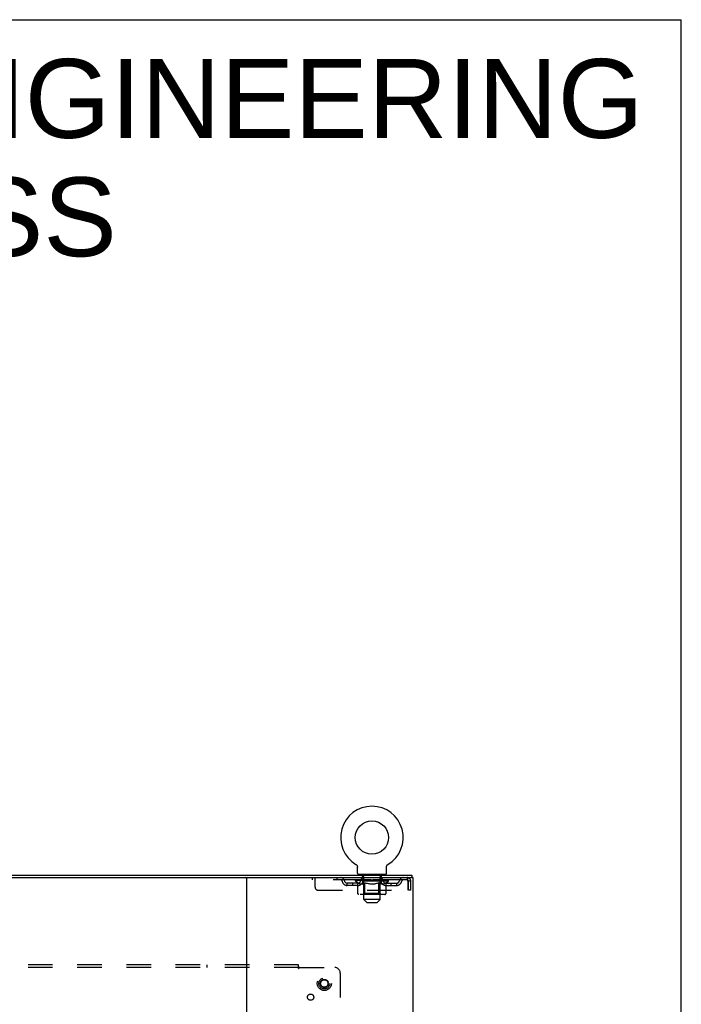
# Model space of a CAD drawing. Header units: inches. Extents: x 0 to 202, y 0 to 130.
# Tile 23 of 23: x 172 to 202, y 86 to 130. Entities that reach past the tile are written whole.
import ezdxf

# ---------------------------------------------------------------- set-up
doc = ezdxf.new("R2010")
doc.units = ezdxf.units.IN
doc.header["$LTSCALE"] = 11.084473
doc.header["$MEASUREMENT"] = 0
doc.linetypes.add('HIDDEN', pattern=[0.2, 0.1, -0.1])
doc.layers.get('0').update_dxf_attribs({"linetype": 'CONTINUOUS'})
for name, color, linetype in [('DEFAULT_2', 8, 'HIDDEN'), ('DIMENSIONS', 7, 'CONTINUOUS'), ('SUBPANEL', 7, 'CONTINUOUS')]:
    doc.layers.add(name, color=color, linetype=linetype)
doc.styles.get("Standard").update_dxf_attribs({"font": 'arial.ttf'})

msp = doc.modelspace()

# ---------------------------------------------------------------- linework, layer by layer
at = {"color": 7, "linetype": 'Continuous'}
for p, q in [((0, 130.406), (201.536, 130.406)), ((201.536, 0), (201.536, 130.406)), ((186.873, 92.33), (186.872, 92.33)), ((186.872, 92.33), (186.877, 92.328)), ((186.874, 92.329), (186.873, 92.33)), ((186.877, 92.328), (186.881, 92.325)), ((186.881, 92.325), (186.885, 92.322)), ((186.885, 92.322), (186.889, 92.318)), ((186.889, 92.319), (186.893, 92.315)), ((186.893, 92.315), (186.897, 92.312)), ((188.294, 92.312), (188.298, 92.315)), ((188.298, 92.315), (188.302, 92.319)), ((188.302, 92.318), (188.306, 92.322)), ((188.306, 92.322), (188.31, 92.325)), ((188.31, 92.325), (188.314, 92.328)), ((188.31, 92.325), (188.311, 92.326)), ((188.314, 92.328), (188.319, 92.33)), ((188.318, 92.33), (188.317, 92.329)), ((188.319, 92.33), (188.319, 92.33)), ((186.897, 92.312), (186.901, 92.308)), ((186.901, 92.308), (186.904, 92.304)), ((186.904, 92.304), (186.908, 92.3)), ((186.908, 92.3), (186.911, 92.296)), ((186.911, 92.296), (186.914, 92.292)), ((186.914, 92.292), (186.917, 92.288)), ((186.917, 92.288), (186.92, 92.283)), ((186.92, 92.284), (186.923, 92.279)), ((186.923, 92.279), (186.925, 92.274)), ((186.925, 92.275), (186.927, 92.27)), ((186.927, 92.27), (186.929, 92.265)), ((186.929, 92.265), (186.931, 92.26)), ((186.931, 92.26), (186.933, 92.255)), ((186.933, 92.255), (186.935, 92.25)), ((186.935, 92.25), (186.936, 92.245)), ((186.936, 92.245), (186.937, 92.24)), ((186.937, 92.24), (186.938, 92.235)), ((186.938, 92.235), (186.939, 92.23)), ((186.939, 92.23), (186.94, 92.225)), ((186.94, 92.225), (186.94, 92.22)), ((186.94, 92.22), (186.941, 92.215)), ((186.941, 92.215), (186.941, 92.21)), ((186.941, 91.929), (186.941, 92.21)), ((188.251, 92.225), (188.252, 92.23)), ((188.251, 92.22), (188.251, 92.225)), ((188.251, 92.215), (188.251, 92.22)), ((188.251, 92.21), (188.251, 92.215)), ((188.251, 92.21), (188.251, 92.215)), ((188.251, 91.929), (188.251, 92.21)), ((188.252, 92.23), (188.253, 92.235)), ((188.253, 92.235), (188.254, 92.24)), ((188.254, 92.24), (188.255, 92.245)), ((188.255, 92.245), (188.257, 92.25)), ((188.257, 92.25), (188.258, 92.255)), ((188.258, 92.255), (188.26, 92.26)), ((188.26, 92.26), (188.262, 92.265)), ((188.262, 92.265), (188.264, 92.27)), ((188.264, 92.27), (188.266, 92.275)), ((188.266, 92.274), (188.269, 92.279)), ((188.269, 92.279), (188.271, 92.284)), ((188.271, 92.283), (188.274, 92.288)), ((188.274, 92.288), (188.277, 92.292)), ((188.277, 92.292), (188.28, 92.296)), ((188.28, 92.296), (188.284, 92.3)), ((188.283, 92.3), (188.287, 92.304)), ((188.287, 92.304), (188.291, 92.308)), ((188.29, 92.308), (188.294, 92.312)), ((150.002, 91.839), (189.398, 91.839)), ((157.49, 91.735), (181.91, 91.735)), ((181.95, 91.695), (181.95, 7.983)), ((181.99, 91.735), (189.362, 91.735)), ((187.001, 91.869), (187.001, 91.839)), ((188.191, 91.869), (187.001, 91.869)), ((188.191, 91.869), (188.191, 91.839)), ((189.392, 91.735), (189.45, 91.735)), ((189.398, 91.839), (189.398, 91.735)), ((189.45, 7.943), (189.45, 91.735))]:
    msp.add_line(p, q, dxfattribs=at)
at = {"color": 3, "linetype": 'Continuous'}
for p, q in [((181.91, 91.735), (181.99, 91.735)), ((189.392, 91.735), (189.362, 91.735))]:
    msp.add_line(p, q, dxfattribs=at)
at = {"color": 7, "linetype": 'Continuous'}
msp.add_circle((187.596, 93.541), 0.75, dxfattribs=at)
for centre, radius, start, end in [((187.596, 93.541), 1.41, 300.818, 239.182), ((187.001, 91.929), 0.06, 180, 270), ((188.191, 91.929), 0.06, 270, 360), ((181.91, 91.695), 0.04, 0, 90), ((181.99, 91.695), 0.04, 90, 180)]:
    msp.add_arc(centre, radius, start, end, dxfattribs=at)
at = {"layer": 'DEFAULT_2', "color": 8, "linetype": 'HIDDEN'}
for p, q in [((186.88, 92.326), (186.881, 92.325)), ((188.319, 92.33), (188.319, 92.33)), ((184.908, 91.735), (184.908, 91.631)), ((189.179, 91.631), (184.908, 91.631)), ((185.033, 91.298), (185.033, 91.735)), ((186.008, 91.735), (186.008, 91.631)), ((186.481, 91.38), (186.481, 91.484)), ((186.964, 91.484), (186.481, 91.484)), ((186.731, 91.38), (186.731, 91.484)), ((186.852, 91.576), (186.852, 91.623)), ((186.852, 91.623), (187.209, 91.623)), ((188.339, 91.576), (186.852, 91.576)), ((186.96, 91.501), (186.852, 91.576)), ((186.853, 91.623), (186.853, 91.628)), ((186.994, 91.627), (186.853, 91.628)), ((186.863, 91.623), (186.863, 91.631)), ((186.874, 91.619), (186.874, 91.623)), ((186.874, 91.619), (188.317, 91.619)), ((186.884, 91.619), (186.884, 91.623)), ((186.886, 91.619), (186.886, 91.623)), ((186.897, 91.623), (186.897, 91.631)), ((186.916, 91.619), (186.916, 91.623)), ((186.919, 91.619), (186.919, 91.623)), ((186.952, 91.623), (186.952, 91.631)), ((186.96, 91.021), (186.96, 91.501)), ((186.96, 91.501), (186.98, 91.487)), ((186.969, 91.619), (186.969, 91.623)), ((186.972, 91.619), (186.972, 91.623)), ((187, 91.476), (186.98, 91.488)), ((186.994, 91.623), (186.994, 91.627)), ((187.019, 91.466), (186.999, 91.476)), ((187.038, 91.457), (187.019, 91.466)), ((187.026, 91.623), (187.026, 91.631)), ((187.027, 91.619), (187.027, 91.623)), ((187.028, 91.619), (187.028, 91.623)), ((187.031, 91.619), (187.031, 91.623)), ((187.057, 91.451), (187.038, 91.458)), ((187.041, 91.619), (187.041, 91.623)), ((187.041, 91.619), (187.041, 91.623)), ((187.045, 91.619), (187.045, 91.623)), ((187.048, 91.619), (187.048, 91.624)), ((187.052, 91.619), (187.052, 91.623)), ((187.076, 91.446), (187.057, 91.451)), ((187.071, 91.619), (187.071, 91.623)), ((187.162, 91.446), (187.076, 91.446)), ((187.089, 91.619), (187.089, 91.623)), ((187.092, 91.619), (187.092, 91.626)), ((187.118, 91.623), (187.118, 91.631)), ((187.118, 91.619), (187.118, 91.623)), ((187.129, 91.619), (187.129, 91.623)), ((187.134, 91.619), (187.134, 91.623)), ((187.142, 91.619), (187.142, 91.623)), ((187.158, 91.631), (187.158, 91.735)), ((187.158, 91.619), (187.158, 91.628)), ((187.162, 91.446), (187.181, 91.451)), ((187.166, 91.779), (187.166, 91.859)), ((187.233, 91.769), (187.176, 91.769)), ((187.179, 91.619), (187.179, 91.623)), ((187.181, 91.619), (187.181, 91.623)), ((187.2, 91.458), (187.181, 91.451)), ((187.219, 91.466), (187.2, 91.457)), ((187.209, 91.619), (187.209, 91.623)), ((187.238, 91.476), (187.219, 91.466)), ((187.287, 91.623), (187.221, 91.623)), ((187.224, 91.623), (187.224, 91.631)), ((187.23, 91.024), (187.23, 91.573)), ((187.231, 90.749), (187.231, 91.759)), ((187.232, 91.619), (187.232, 91.623)), ((187.238, 91.619), (187.238, 91.623)), ((187.258, 91.488), (187.238, 91.476)), ((187.244, 91.619), (187.244, 91.629)), ((187.252, 91.619), (187.252, 91.623)), ((187.278, 91.501), (187.258, 91.487)), ((187.263, 91.619), (187.263, 91.623)), ((187.278, 91.021), (187.278, 91.501)), ((187.278, 91.501), (187.318, 91.487)), ((187.287, 91.619), (187.287, 91.623)), ((187.375, 91.623), (187.312, 91.623)), ((187.357, 91.476), (187.317, 91.488)), ((187.336, 91.619), (187.336, 91.623)), ((187.341, 91.623), (187.341, 91.631)), ((187.346, 91.619), (187.346, 91.623)), ((187.348, 91.619), (187.348, 91.63)), ((187.352, 91.619), (187.352, 91.623)), ((187.396, 91.466), (187.357, 91.476)), ((187.361, 91.619), (187.361, 91.623)), ((187.375, 91.619), (187.375, 91.623)), ((187.434, 91.457), (187.395, 91.466)), ((187.469, 91.623), (187.412, 91.623)), ((187.428, 91.619), (187.428, 91.623)), ((187.472, 91.451), (187.434, 91.458)), ((187.461, 91.623), (187.596, 91.631)), ((187.467, 91.623), (187.467, 91.631)), ((187.467, 91.623), (187.467, 91.631)), ((187.467, 91.631), (187.467, 91.631)), ((187.467, 91.619), (187.467, 91.623)), ((187.469, 91.619), (187.469, 91.623)), ((187.472, 91.619), (187.472, 91.624)), ((187.51, 91.446), (187.472, 91.451)), ((187.474, 91.619), (187.474, 91.623)), ((187.681, 91.446), (187.51, 91.446)), ((187.567, 91.623), (187.517, 91.623)), ((187.525, 91.619), (187.525, 91.623)), ((187.567, 91.619), (187.567, 91.623)), ((187.593, 91.623), (187.592, 91.623)), ((187.592, 91.619), (187.592, 91.623)), ((187.593, 91.619), (187.593, 91.623)), ((187.596, 91.623), (187.596, 91.631)), ((187.596, 91.631), (187.73, 91.623)), ((187.599, 91.619), (187.599, 91.623)), ((187.599, 91.619), (187.599, 91.623)), ((187.599, 91.623), (187.599, 91.623)), ((187.624, 91.619), (187.624, 91.623)), ((187.624, 91.623), (187.675, 91.623)), ((187.667, 91.619), (187.667, 91.623)), ((187.681, 91.446), (187.719, 91.451)), ((187.718, 91.619), (187.718, 91.623)), ((187.719, 91.619), (187.719, 91.624)), ((187.758, 91.458), (187.719, 91.451)), ((187.722, 91.619), (187.722, 91.623)), ((187.722, 91.623), (187.78, 91.623)), ((187.724, 91.623), (187.724, 91.631)), ((187.724, 91.631), (187.725, 91.631)), ((187.724, 91.619), (187.724, 91.623)), ((187.725, 91.623), (187.725, 91.631)), ((187.796, 91.466), (187.757, 91.457)), ((187.763, 91.619), (187.763, 91.623)), ((187.835, 91.476), (187.795, 91.466)), ((187.816, 91.619), (187.816, 91.623)), ((187.816, 91.623), (187.879, 91.623)), ((187.83, 91.619), (187.83, 91.623)), ((187.874, 91.488), (187.834, 91.476)), ((187.839, 91.619), (187.839, 91.623)), ((187.843, 91.619), (187.843, 91.63)), ((187.846, 91.619), (187.846, 91.623)), ((187.85, 91.623), (187.85, 91.631)), ((187.855, 91.619), (187.855, 91.623)), ((187.913, 91.501), (187.873, 91.487)), ((187.904, 91.619), (187.904, 91.623)), ((187.904, 91.623), (187.97, 91.623)), ((187.913, 91.021), (187.913, 91.501)), ((187.913, 91.501), (187.934, 91.487)), ((187.928, 91.619), (187.928, 91.623)), ((187.953, 91.476), (187.933, 91.488)), ((187.939, 91.619), (187.939, 91.623)), ((187.947, 91.619), (187.947, 91.629)), ((187.973, 91.466), (187.953, 91.476)), ((187.954, 91.619), (187.954, 91.623)), ((188.016, 91.769), (187.958, 91.769)), ((187.959, 91.619), (187.959, 91.623)), ((187.961, 90.749), (187.961, 91.759)), ((187.962, 91.024), (187.962, 91.573)), ((187.967, 91.623), (187.967, 91.631)), ((187.992, 91.457), (187.972, 91.466)), ((187.982, 91.619), (187.982, 91.623)), ((187.982, 91.623), (188.211, 91.623)), ((188.011, 91.451), (187.991, 91.458)), ((188.01, 91.619), (188.01, 91.623)), ((188.03, 91.446), (188.011, 91.451)), ((188.013, 91.619), (188.013, 91.623)), ((188.026, 91.779), (188.026, 91.859)), ((188.115, 91.446), (188.03, 91.446)), ((188.033, 91.631), (188.033, 91.735)), ((188.033, 91.619), (188.033, 91.628)), ((188.049, 91.619), (188.049, 91.623)), ((188.057, 91.619), (188.057, 91.623)), ((188.062, 91.619), (188.062, 91.623)), ((188.074, 91.623), (188.074, 91.631)), ((188.074, 91.619), (188.074, 91.623)), ((188.099, 91.619), (188.099, 91.626)), ((188.102, 91.619), (188.102, 91.623)), ((188.115, 91.446), (188.134, 91.451)), ((188.12, 91.619), (188.12, 91.623)), ((188.153, 91.458), (188.134, 91.451)), ((188.139, 91.619), (188.139, 91.623)), ((188.143, 91.619), (188.143, 91.624)), ((188.146, 91.619), (188.146, 91.623)), ((188.15, 91.619), (188.15, 91.623)), ((188.151, 91.619), (188.151, 91.623)), ((188.173, 91.466), (188.153, 91.457)), ((188.16, 91.619), (188.16, 91.623)), ((188.163, 91.619), (188.163, 91.623)), ((188.164, 91.619), (188.164, 91.623)), ((188.165, 91.623), (188.165, 91.631)), ((188.192, 91.476), (188.172, 91.466)), ((188.211, 91.488), (188.192, 91.476)), ((188.231, 91.501), (188.211, 91.487)), ((188.219, 91.619), (188.219, 91.623)), ((188.222, 91.619), (188.222, 91.623)), ((188.227, 91.484), (188.71, 91.484)), ((188.231, 91.501), (188.339, 91.576)), ((188.231, 91.021), (188.231, 91.501)), ((188.24, 91.623), (188.24, 91.631)), ((188.273, 91.619), (188.273, 91.623)), ((188.275, 91.619), (188.275, 91.623)), ((188.294, 91.623), (188.294, 91.631)), ((188.306, 91.619), (188.306, 91.623)), ((188.307, 91.619), (188.307, 91.623)), ((188.317, 91.619), (188.317, 91.623)), ((188.328, 91.623), (188.328, 91.631)), ((188.339, 91.576), (188.339, 91.631)), ((188.46, 91.38), (188.46, 91.484)), ((188.71, 91.38), (188.71, 91.484)), ((189.179, 91.735), (189.179, 91.631)), ((189.212, 91.568), (189.212, 91.173)), ((189.242, 91.173), (189.242, 91.568)), ((189.346, 91.568), (189.242, 91.568)), ((189.346, 91.173), (189.346, 91.568)), ((185.158, 91.173), (189.212, 91.173)), ((186.964, 91.38), (186.481, 91.38)), ((187.23, 91.024), (187.183, 90.978)), ((187.962, 91.024), (187.23, 91.024)), ((187.897, 90.981), (187.9, 90.983)), ((187.9, 90.983), (187.903, 90.986)), ((187.962, 91.024), (188.008, 90.978)), ((188.227, 91.38), (188.71, 91.38)), ((189.346, 91.173), (189.242, 91.173)), ((188.181, 90.978), (187.01, 90.978)), ((187.961, 90.749), (187.231, 90.749)), ((187.361, 90.619), (187.231, 90.749)), ((187.361, 90.619), (187.831, 90.619)), ((187.831, 90.619), (187.961, 90.749)), ((187.888, 90.978), (187.891, 90.978))]:
    msp.add_line(p, q, dxfattribs=at)
for points in [[(189.183, 91.731), (189.181, 91.734), (189.179, 91.735)], [(189.19, 91.621), (189.188, 91.625), (189.186, 91.627), (189.183, 91.629), (189.181, 91.631), (189.179, 91.631)], [(189.183, 91.731), (189.186, 91.726), (189.188, 91.718), (189.19, 91.709), (189.193, 91.699), (189.195, 91.686), (189.198, 91.672), (189.2, 91.657), (189.202, 91.64), (189.205, 91.623), (189.207, 91.605), (189.209, 91.587), (189.212, 91.568)], [(189.19, 91.621), (189.193, 91.617), (189.195, 91.613), (189.198, 91.607), (189.2, 91.602), (189.202, 91.595), (189.205, 91.589), (189.207, 91.582), (189.209, 91.575), (189.212, 91.568)], [(187.01, 90.978), (187.004, 90.978), (186.998, 90.979), (186.992, 90.981), (186.987, 90.983), (186.981, 90.986), (186.976, 90.989), (186.972, 90.993), (186.968, 90.998), (186.964, 91.003), (186.962, 91.009), (186.961, 91.015), (186.96, 91.021)], [(187.303, 90.978), (187.3, 90.978), (187.297, 90.979), (187.294, 90.981), (187.291, 90.983), (187.288, 90.986), (187.286, 90.989), (187.284, 90.993), (187.282, 90.998), (187.28, 91.003), (187.279, 91.009), (187.278, 91.015), (187.278, 91.021)], [(187.903, 90.986), (187.905, 90.989), (187.908, 90.993), (187.91, 90.998), (187.911, 91.003)], [(187.905, 90.989), (187.908, 90.993), (187.91, 90.998)], [(187.911, 91.003), (187.912, 91.009), (187.913, 91.015), (187.913, 91.021)], [(187.912, 91.009), (187.913, 91.015), (187.913, 91.021)], [(188.181, 90.978), (188.187, 90.978), (188.193, 90.979), (188.199, 90.981), (188.205, 90.983), (188.21, 90.986), (188.215, 90.989), (188.22, 90.993), (188.224, 90.998), (188.227, 91.003), (188.229, 91.009), (188.231, 91.015), (188.231, 91.021)], [(187.891, 90.978), (187.894, 90.979), (187.897, 90.981)]]:
    msp.add_lwpolyline(points, dxfattribs=at)
for radius in [0.318, 0.183, 0.166]:
    msp.add_circle((185.45, 86.964), radius, dxfattribs=at)
for centre, radius, start, end in [((186.192, 91.568), 0.167, 8.0716, 90), ((186.192, 91.569), 0.0625, 7.9863, 90), ((186.481, 91.609), 0.229, 187.9863, 270), ((186.481, 91.609), 0.125, 188.0716, 270), ((186.964, 91.609), 0.125, 270, 351.9284), ((186.964, 91.609), 0.229, 270, 352.0137), ((187.253, 91.568), 0.167, 90, 171.9284), ((187.156, 91.859), 0.01, 0, 90), ((187.176, 91.779), 0.01, 180, 270), ((187.183, 91.573), 0.0466, 0, 90), ((187.253, 91.569), 0.0625, 90, 172.0137), ((187.221, 91.759), 0.01, 0, 90), ((187.938, 91.568), 0.167, 8.0716, 90), ((187.939, 91.569), 0.0625, 7.9863, 90), ((187.971, 91.759), 0.01, 90, 180), ((188.008, 91.573), 0.0466, 90, 180), ((188.227, 91.609), 0.229, 187.9863, 270), ((188.016, 91.779), 0.01, 270, 360), ((188.036, 91.859), 0.01, 90, 180), ((188.227, 91.609), 0.125, 188.0716, 270), ((188.71, 91.609), 0.125, 270, 351.9284), ((188.71, 91.609), 0.229, 270, 352.0137), ((188.999, 91.568), 0.167, 90, 171.9284), ((188.999, 91.569), 0.0625, 90, 172.0137), ((189.179, 91.568), 0.167, 0, 90), ((189.179, 91.568), 0.063, 0, 90), ((185.158, 91.298), 0.125, 180, 270)]:
    msp.add_arc(centre, radius, start, end, dxfattribs=at)
for centre, major_axis, ratio, start_param, end_param in [((187.596, 91.631), (0.743, 0.008), 0.059247, 9.249624, 9.431866), ((187.596, 91.631), (0.744, 0), 0.060167, -3.084065, -2.96706), ((187.596, 91.631), (0.743, 0.015), 0.056515, 2.79136, 2.965893), ((186.881, 91.617), (0.232, -0.002), 0.059247, 0.601702, 1.645657), ((186.801, 91.617), (0.232, 0.002), 0.059247, 0.251393, 1.295349), ((187.596, 91.631), (0.743, -0.008), 0.059247, -2.966439, -2.791906), ((186.801, 91.609), (0.232, 0.005), 0.056515, 1.199244, 1.294804), ((186.881, 91.609), (0.232, 0), 0.060167, 1.549477, 1.645036), ((186.885, 91.612), (0.192, 0.002), 0.059247, 1.051627, 1.625044), ((186.829, 91.609), (0.232, 0.002), 0.059247, 1.16236, 1.374323), ((186.862, 91.612), (0.192, 0.004), 0.056515, 0.876548, 1.449966), ((186.929, 91.612), (0.192, 0), 0.060167, 1.226781, 1.800198), ((187.596, 91.631), (0.743, 0.022), 0.052059, 2.616423, 2.790956), ((186.954, 91.617), (0.232, -0.005), 0.056515, 0.77678, 1.820736), ((186.796, 91.617), (0.232, 0.005), 0.056515, 0.076315, 1.120271), ((187.596, 91.631), (0.743, -0.015), 0.056515, -2.79136, -2.616827), ((186.796, 91.609), (0.232, 0.007), 0.052059, 1.024308, 1.119867), ((186.954, 91.609), (0.232, -0.002), 0.059247, 1.724631, 1.82019), ((186.861, 91.612), (0.192, 0.006), 0.052059, 0.701611, 1.275029), ((186.994, 91.612), (0.192, -0.002), 0.059247, 1.401935, 1.975352), ((187.596, 91.631), (0.743, 0.029), 0.046022, 2.441677, 2.61621), ((187.047, 91.617), (0.232, -0.007), 0.052059, 0.951717, 1.995673), ((186.816, 91.617), (0.232, 0.007), 0.052059, -0.098622, 0.945334), ((187.596, 91.631), (0.743, -0.022), 0.052059, -2.616423, -2.441891), ((186.816, 91.609), (0.232, 0.009), 0.046022, 0.849561, 0.945121), ((187.047, 91.609), (0.232, -0.005), 0.056515, 1.899709, 1.995269), ((186.882, 91.612), (0.192, 0.007), 0.046022, 0.526865, 1.100283), ((187.077, 91.612), (0.192, -0.004), 0.056515, 1.577013, 2.150431), ((186.829, 91.617), (0.232, 0), 0.060167, 0.426548, 0.780915), ((187.596, 91.631), (0.743, 0.034), 0.038593, 2.267147, 2.44168), ((187.157, 91.617), (0.232, -0.009), 0.046022, 1.126463, 2.170419), ((187.596, 91.631), (0.743, -0.029), 0.046022, -2.441677, -2.267144), ((186.86, 91.617), (0.232, 0.009), 0.046022, -0.273368, 0.770588), ((186.86, 91.609), (0.232, 0.011), 0.038593, 0.675031, 0.77059), ((187.157, 91.609), (0.232, -0.007), 0.052059, 2.074646, 2.170205), ((186.925, 91.612), (0.192, 0.009), 0.038593, 0.352335, 0.925752), ((187.176, 91.612), (0.192, -0.006), 0.052059, 1.75195, 2.325367), ((187.596, 91.631), (0.743, 0.039), 0.030002, 2.09283, 2.267363), ((187.28, 91.617), (0.232, -0.011), 0.038593, 1.300994, 2.344949), ((187.596, 91.631), (0.743, -0.034), 0.038593, -2.267147, -2.092614), ((186.926, 91.617), (0.232, 0.011), 0.038593, -0.447899, 0.596057), ((186.926, 91.609), (0.232, 0.012), 0.030002, 0.500714, 0.596274), ((187.28, 91.609), (0.232, -0.009), 0.046022, 2.249392, 2.344952), ((186.989, 91.612), (0.192, 0.01), 0.030002, 0.178018, 0.751436), ((187.288, 91.612), (0.192, -0.007), 0.046022, 1.926696, 2.500114), ((187.013, 91.617), (0.232, 0.012), 0.030002, -0.622215, 0.421741), ((187.596, 91.631), (0.743, 0.042), 0.020513, 1.918702, 2.093235), ((187.412, 91.617), (0.232, -0.012), 0.030002, 1.47531, 2.519266), ((187.596, 91.631), (0.743, -0.039), 0.030002, -2.09283, -1.918297), ((187.013, 91.609), (0.232, 0.013), 0.020513, 0.326586, 0.422146), ((187.412, 91.609), (0.232, -0.011), 0.038593, 2.423923, 2.519482), ((187.071, 91.612), (0.192, 0.011), 0.020513, 0.00389, 0.577307), ((187.409, 91.612), (0.192, -0.009), 0.038593, 2.101227, 2.674644), ((187.117, 91.617), (0.232, 0.013), 0.020513, -0.796343, 0.247613), ((187.596, 91.631), (0.743, 0.044), 0.010411, 1.744712, 1.919245), ((187.55, 91.617), (0.232, -0.013), 0.020513, 1.649438, 2.693394), ((187.596, 91.631), (0.743, -0.042), 0.020513, -1.918702, -1.744169), ((187.117, 91.609), (0.232, 0.014), 0.010411, 0.152596, 0.248156), ((187.55, 91.609), (0.232, -0.012), 0.030002, 2.598239, 2.693799), ((187.169, 91.612), (0.192, 0.011), 0.010411, 6.113086, 6.686503), ((187.536, 91.612), (0.192, -0.01), 0.030002, 2.275543, 2.848961), ((187.235, 91.617), (0.232, 0.014), 0.010411, -0.970333, -0.000837), ((187.69, 91.617), (0.232, -0.014), 0.010411, 1.823428, 2.867384), ((187.596, 91.631), (0.743, -0.044), 0.010411, -1.744712, -1.570179), ((187.69, 91.609), (0.232, -0.013), 0.020513, 2.772368, 2.867927), ((187.664, 91.612), (0.192, -0.011), 0.020513, 2.449671, 3.023089), ((187.502, 91.617), (0.232, 0.014), 0.010411, 0.274209, 1.318165), ((187.4, 91.612), (0.192, 0.011), 0.010411, -0.000452, 0.517932), ((187.365, 91.609), (0.232, 0.014), 0.010411, 0.099676, 0.195236), ((187.596, 91.631), (0.743, 0.044), 0.010411, -1.571413, -1.39688), ((187.826, 91.609), (0.232, -0.014), 0.010411, 2.946357, 3.041917), ((187.791, 91.612), (0.192, -0.011), 0.010411, 2.623661, 3.142044), ((187.641, 91.617), (0.232, 0.013), 0.020513, 0.448199, 1.492154), ((187.527, 91.612), (0.192, 0.011), 0.020513, 0.118504, 0.691921), ((187.502, 91.609), (0.232, 0.013), 0.020513, 0.273666, 0.369225), ((187.956, 91.617), (0.232, -0.014), 0.010411, -3.140756, -2.17126), ((187.596, 91.631), (0.743, 0.042), 0.020513, -1.397424, -1.222891), ((187.596, 91.631), (0.743, -0.044), 0.010411, 1.222347, 1.39688), ((187.779, 91.617), (0.232, 0.012), 0.030002, 0.622327, 1.666283), ((187.655, 91.612), (0.192, 0.01), 0.030002, 0.292632, 0.86605), ((188.022, 91.612), (0.192, -0.011), 0.010411, 2.738275, 3.311692), ((188.075, 91.617), (0.232, -0.013), 0.020513, 2.89398, 3.937936), ((187.641, 91.609), (0.232, 0.012), 0.030002, 0.447794, 0.543354), ((188.075, 91.609), (0.232, -0.014), 0.010411, 2.893437, 2.988996), ((187.596, 91.631), (0.743, 0.039), 0.030002, -1.223295, -1.048762), ((187.596, 91.631), (0.743, -0.042), 0.020513, 1.048358, 1.222891), ((187.912, 91.617), (0.232, 0.011), 0.038593, 0.796643, 1.840599), ((187.782, 91.612), (0.192, 0.009), 0.038593, 0.466948, 1.040366), ((188.12, 91.612), (0.192, -0.011), 0.020513, 2.564285, 3.137703), ((188.179, 91.617), (0.232, -0.012), 0.030002, 2.719852, 3.763807), ((188.035, 91.617), (0.232, 0.009), 0.046022, 0.971174, 2.01513), ((187.779, 91.609), (0.232, 0.011), 0.038593, 0.62211, 0.71767), ((188.179, 91.609), (0.232, -0.013), 0.020513, 2.719447, 2.815007), ((187.596, 91.631), (0.743, 0.034), 0.038593, -1.048979, -0.874446), ((187.596, 91.631), (0.743, -0.039), 0.030002, 0.874229, 1.048762), ((187.903, 91.612), (0.192, 0.007), 0.046022, 0.641479, 1.214897), ((188.144, 91.617), (0.232, 0.007), 0.052059, 1.14592, 2.189876), ((188.202, 91.612), (0.192, -0.01), 0.030002, 2.390157, 2.963574), ((188.265, 91.617), (0.232, -0.011), 0.038593, 2.545535, 3.589491), ((188.015, 91.612), (0.192, 0.006), 0.052059, 0.816225, 1.389643), ((187.912, 91.609), (0.232, 0.009), 0.046022, 0.796641, 0.892201), ((188.265, 91.609), (0.232, -0.012), 0.030002, 2.545319, 2.640878), ((188.237, 91.617), (0.232, 0.005), 0.056515, 1.320857, 2.364813), ((187.596, 91.631), (0.743, 0.029), 0.046022, -0.874448, -0.699915), ((187.596, 91.631), (0.743, -0.034), 0.038593, 0.699913, 0.874446), ((188.331, 91.617), (0.232, -0.009), 0.046022, 2.371005, 3.41496), ((188.266, 91.612), (0.192, -0.009), 0.038593, 2.21584, 2.789258), ((188.114, 91.612), (0.192, 0.004), 0.056515, 0.991162, 1.564579), ((188.311, 91.617), (0.232, 0.002), 0.059247, 1.495935, 2.539891), ((188.375, 91.617), (0.232, -0.007), 0.052059, 2.196258, 3.240214), ((188.309, 91.612), (0.192, -0.007), 0.046022, 2.04131, 2.614727), ((188.035, 91.609), (0.232, 0.007), 0.052059, 0.971387, 1.066947), ((188.362, 91.617), (0.232, 0), 0.060167, 1.671089, 2.715045), ((188.331, 91.609), (0.232, -0.011), 0.038593, 2.371002, 2.466562), ((188.395, 91.617), (0.232, -0.005), 0.056515, 2.021322, 3.065278), ((187.596, 91.631), (0.743, 0.022), 0.052059, -0.699702, -0.525169), ((187.596, 91.631), (0.743, -0.029), 0.046022, 0.525382, 0.699915), ((188.197, 91.612), (0.192, 0.002), 0.059247, 1.16624, 1.739658), ((188.391, 91.617), (0.232, -0.002), 0.059247, 1.846243, 2.890199), ((188.331, 91.612), (0.192, -0.006), 0.052059, 1.866564, 2.439981), ((188.262, 91.612), (0.192, 0), 0.060167, 1.341394, 1.914812), ((188.33, 91.612), (0.192, -0.004), 0.056515, 1.691627, 2.265045), ((188.307, 91.612), (0.192, -0.002), 0.059247, 1.516549, 2.089966), ((188.144, 91.609), (0.232, 0.005), 0.056515, 1.146324, 1.241883), ((188.375, 91.609), (0.232, -0.009), 0.046022, 2.196472, 2.292031), ((187.596, 91.631), (0.743, 0.015), 0.056515, -0.524765, -0.350233), ((187.596, 91.631), (0.743, -0.022), 0.052059, 0.350636, 0.525169), ((188.237, 91.609), (0.232, 0.002), 0.059247, 1.321402, 1.416962), ((188.395, 91.609), (0.232, -0.007), 0.052059, 2.021726, 2.117285), ((187.596, 91.631), (0.743, 0.008), 0.059247, -0.349687, -0.175154), ((187.596, 91.631), (0.743, -0.015), 0.056515, 0.1757, 0.350233), ((188.311, 91.609), (0.232, 0), 0.060167, 1.496556, 1.592116), ((188.391, 91.609), (0.232, -0.005), 0.056515, 1.846789, 1.942348), ((188.362, 91.609), (0.232, -0.002), 0.059247, 1.67171, 1.76727), ((187.596, 91.631), (0.744, 0), 0.060167, -0.174533, 0), ((187.596, 91.631), (0.743, -0.008), 0.059247, 0.000621, 0.175154)]:
    msp.add_ellipse(centre, major_axis=major_axis, ratio=ratio, start_param=start_param, end_param=end_param, dxfattribs=at)
at = {"layer": 'SUBPANEL', "color": 8, "linetype": 'HIDDEN'}
for p, q in [((184.293, 87.808), (154.606, 87.808)), ((184.293, 87.683), (154.606, 87.683)), ((180.168, 87.683), (180.168, 87.808)), ((184.293, 87.642), (184.293, 87.808)), ((184.329, 87.683), (185.918, 87.683)), ((186.168, 87.433), (186.168, 85.843))]:
    msp.add_line(p, q, dxfattribs=at)
for points in [[(184.293, 87.721), (184.295, 87.719), (184.297, 87.717), (184.298, 87.715), (184.3, 87.713), (184.301, 87.711), (184.303, 87.709), (184.304, 87.708), (184.306, 87.706), (184.307, 87.705), (184.309, 87.703), (184.31, 87.701)], [(184.293, 87.642), (184.295, 87.643), (184.297, 87.643), (184.299, 87.644), (184.3, 87.645), (184.302, 87.646), (184.303, 87.647), (184.305, 87.649), (184.306, 87.65), (184.308, 87.652), (184.309, 87.654), (184.31, 87.655), (184.312, 87.657), (184.313, 87.659), (184.314, 87.661), (184.316, 87.663), (184.319, 87.668)], [(184.31, 87.701), (184.317, 87.695), (184.319, 87.693), (184.321, 87.691), (184.322, 87.689), (184.324, 87.688), (184.326, 87.686), (184.327, 87.684), (184.329, 87.683)], [(184.319, 87.668), (184.32, 87.67), (184.321, 87.673), (184.323, 87.675), (184.324, 87.677), (184.326, 87.679), (184.327, 87.681), (184.329, 87.683)]]:
    msp.add_lwpolyline(points, dxfattribs=at)
for centre, radius in [((185.45, 86.964), 0.25), ((184.831, 86.345), 0.141)]:
    msp.add_circle(centre, radius, dxfattribs=at)
msp.add_arc((185.918, 87.433), 0.25, 0, 90, dxfattribs=at)

# ---------------------------------------------------------------- texts
at = {"layer": 'DIMENSIONS', "color": 2, "linetype": 'Continuous', "insert": (154.838, 128.634), "char_height": 3.55652, "width": 89.82515, "attachment_point": 2, "line_spacing_factor": 0.9}
msp.add_mtext('SAGINAW CONTROL & ENGINEERING\\PSCE-84XM4018SS', dxfattribs=at)

doc.saveas('drawing.dxf')
